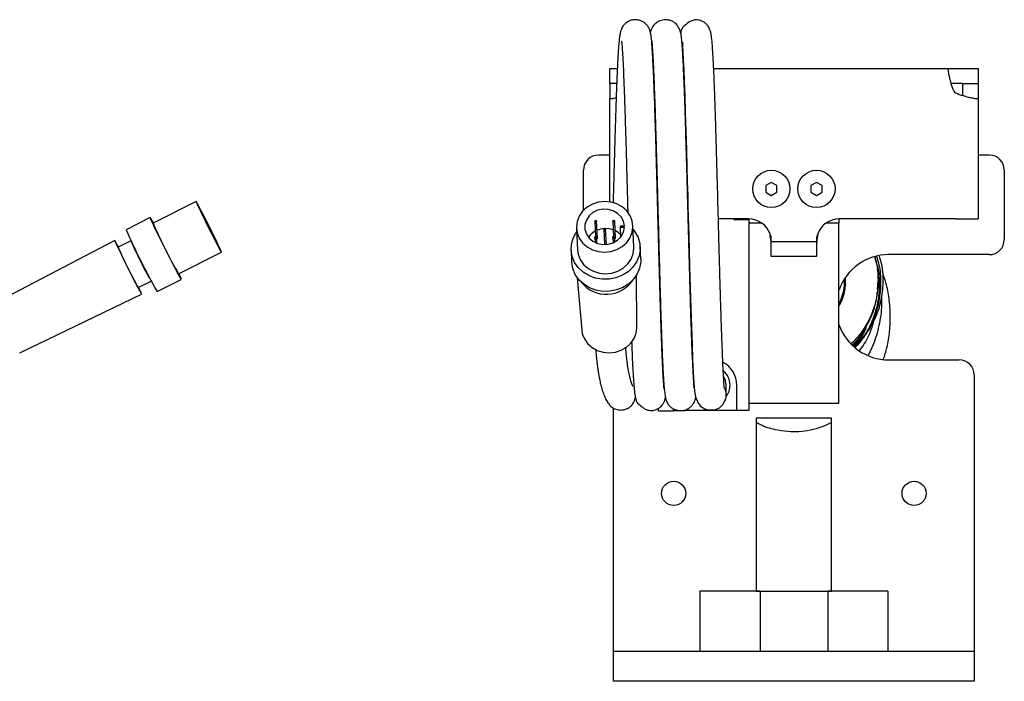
# Model space of a CAD drawing. Header units: inches. Extents: x 13.4 to 59.9, y -1.3 to 40.7.
# Tile 3 of 8: x 26.9 to 35.1, y 17.5 to 23. Entities that reach past the tile are written whole.
import ezdxf

# ---------------------------------------------------------------- set-up
doc = ezdxf.new("R2010")
doc.units = ezdxf.units.IN
doc.header["$MEASUREMENT"] = 0

msp = doc.modelspace()

# ---------------------------------------------------------------- linework, layer by layer
at = {"color": 7, "linetype": 'Continuous', "lineweight": 25}
for p, q in [((31.7958, 22.4441), (31.7958, 22.5691)), ((31.7958, 22.5691), (31.8574, 22.5691)), ((32.6603, 22.5691), (34.6089, 22.5691)), ((34.6089, 22.5691), (34.7583, 22.5691)), ((34.7583, 22.5691), (34.8583, 22.5691)), ((34.8583, 22.5691), (34.8583, 22.4441)), ((31.7958, 22.4441), (31.7958, 22.3197)), ((31.8535, 22.4441), (31.7958, 22.4441)), ((34.7333, 22.4441), (34.6323, 22.4441)), ((34.7333, 22.4441), (34.8583, 22.4441)), ((34.7333, 22.3437), (34.7333, 22.4441)), ((34.8583, 22.4441), (34.8583, 22.3197)), ((31.7958, 21.4603), (31.7958, 22.3197)), ((34.8583, 22.3197), (34.8583, 21.3191)), ((31.7958, 21.8503), (31.702, 21.8503)), ((34.952, 21.8503), (34.8583, 21.8503)), ((31.577, 21.3907), (31.577, 21.7253)), ((35.077, 21.7253), (35.077, 21.1472)), ((33.1395, 21.6232), (33.0927, 21.5961)), ((33.1864, 21.5961), (33.1395, 21.6232)), ((33.5145, 21.6232), (33.4677, 21.5961)), ((33.5614, 21.5961), (33.5145, 21.6232)), ((33.0927, 21.5961), (33.0927, 21.542)), ((33.0927, 21.542), (33.1395, 21.5149)), ((33.1395, 21.5149), (33.1864, 21.542)), ((33.1864, 21.542), (33.1864, 21.5961)), ((33.4677, 21.5961), (33.4677, 21.542)), ((33.4677, 21.542), (33.5145, 21.5149)), ((33.5145, 21.5149), (33.5614, 21.542)), ((33.5614, 21.542), (33.5614, 21.5961)), ((28.3555, 21.4634), (27.998, 21.284)), ((27.9745, 21.3309), (27.7734, 21.23)), ((31.6717, 21.2996), (31.6775, 21.1724)), ((31.6932, 21.1586), (31.6867, 21.3003)), ((31.8217, 21.3009), (31.8275, 21.1737)), ((31.8431, 21.1599), (31.8366, 21.3016)), ((32.952, 21.3191), (32.6992, 21.3191)), ((32.827, 21.3191), (32.827, 21.3132)), ((32.827, 21.3132), (32.952, 21.3132)), ((32.952, 21.3191), (32.952, 21.2878)), ((34.6708, 21.3191), (33.702, 21.3191)), ((33.702, 21.3191), (33.702, 21.2878)), ((34.6708, 21.3191), (34.8583, 21.3191)), ((28.4542, 21.259), (28.4597, 21.2617)), ((28.4597, 21.2617), (28.4603, 21.262)), ((28.467, 21.2472), (28.4597, 21.2617)), ((28.4615, 21.2444), (28.4676, 21.2475)), ((28.4615, 21.2444), (28.467, 21.2472)), ((28.4676, 21.2475), (28.467, 21.2472)), ((31.5185, 21.2425), (31.5267, 21.0632)), ((31.7466, 21.2332), (31.7525, 21.1058)), ((31.7674, 21.1065), (31.7616, 21.2339)), ((31.8855, 21.2617), (31.918, 21.262)), ((31.8855, 21.2472), (31.8855, 21.2617)), ((31.918, 21.2475), (31.8855, 21.2472)), ((31.889, 21.1708), (31.8855, 21.2472)), ((31.9962, 21.0847), (31.988, 21.2641)), ((32.952, 21.2878), (33.0557, 21.2878)), ((32.952, 21.2878), (32.952, 19.7878)), ((33.5984, 21.2878), (33.702, 21.2878)), ((33.702, 19.7878), (33.702, 21.2878)), ((27.6787, 21.1401), (26.6822, 20.6182)), ((27.8129, 21.138), (27.7066, 21.0846)), ((27.8131, 21.1411), (27.8128, 21.1378)), ((31.6716, 21.1656), (31.6735, 21.1235)), ((31.6888, 21.1169), (31.6866, 21.1662)), ((31.8215, 21.1668), (31.8237, 21.1206)), ((31.8384, 21.1278), (31.8365, 21.1675)), ((33.1395, 21.1316), (33.1395, 21.1539)), ((33.1395, 21.0066), (33.1395, 21.1316)), ((33.1395, 21.1316), (33.327, 21.1316)), ((33.327, 21.1316), (33.5145, 21.1316)), ((33.5145, 21.1539), (33.5145, 21.1316)), ((33.5145, 21.1316), (33.5145, 21.0066)), ((31.4742, 21.0608), (31.4789, 20.9599)), ((32.0533, 20.9863), (32.0486, 21.0871)), ((28.2088, 20.8639), (28.5663, 21.0433)), ((33.327, 21.0066), (33.1395, 21.0066)), ((33.5145, 21.0066), (33.327, 21.0066)), ((34.952, 21.0222), (34.1152, 21.0222)), ((27.8747, 20.7494), (27.981, 20.8028)), ((27.9809, 20.8028), (27.9837, 20.8011)), ((28.0313, 20.7161), (28.2324, 20.817)), ((31.5255, 20.8302), (31.5625, 20.3949)), ((32.0217, 20.416), (32.0187, 20.8528)), ((34.0223, 20.7319), (34.027, 20.8034)), ((26.8885, 20.207), (27.9026, 20.6939)), ((34.013, 20.5588), (34.0148, 20.572)), ((33.8645, 20.3317), (33.8215, 20.2653)), ((33.892, 20.3676), (33.8259, 20.264)), ((33.8821, 20.3512), (33.8816, 20.3504)), ((33.8372, 20.2538), (33.8714, 20.2922)), ((33.8503, 20.2686), (33.8568, 20.2744)), ((34.1152, 20.1472), (34.702, 20.1472)), ((34.827, 20.0222), (34.827, 17.9753)), ((32.7645, 19.856), (32.7645, 19.9378)), ((32.852, 19.7253), (32.852, 19.9378)), ((32.0062, 19.8208), (32.009, 19.8343)), ((31.827, 17.9753), (31.827, 19.7461)), ((32.202, 19.7247), (32.202, 19.7453)), ((32.327, 19.7247), (32.327, 19.7401)), ((32.952, 19.7878), (32.952, 19.7253)), ((32.952, 19.7878), (33.702, 19.7878)), ((32.202, 19.7247), (32.327, 19.7247)), ((32.327, 19.7253), (32.427, 19.7253)), ((32.427, 19.7253), (32.427, 19.7328)), ((32.852, 19.7253), (32.427, 19.7253)), ((32.952, 19.7253), (32.852, 19.7253)), ((33.6395, 19.6628), (33.0145, 19.6628)), ((33.0145, 19.6628), (33.0145, 18.2253)), ((33.6395, 18.2253), (33.6395, 19.6628)), ((33.0458, 18.2253), (32.5458, 18.2253)), ((32.5458, 18.2253), (32.5458, 17.9753)), ((33.0145, 18.2253), (33.6395, 18.2253)), ((33.0458, 18.2253), (33.0458, 17.9753)), ((34.1083, 18.2253), (33.6083, 18.2253)), ((33.6083, 18.2253), (33.6083, 17.9753)), ((34.1083, 18.2253), (34.1083, 17.9753)), ((31.827, 17.7253), (31.827, 17.9753)), ((32.5458, 17.9753), (32.5458, 17.7253)), ((33.0458, 17.9753), (33.0458, 17.7253)), ((33.6083, 17.9753), (33.6083, 17.7253)), ((34.1083, 17.9753), (34.1083, 17.7253)), ((34.827, 17.9753), (34.827, 17.7253)), ((31.827, 17.4753), (31.827, 17.7253)), ((31.827, 17.7253), (33.327, 17.7253)), ((33.327, 17.7253), (34.827, 17.7253)), ((34.827, 17.7253), (34.827, 17.4753)), ((33.327, 17.4753), (31.827, 17.4753)), ((34.827, 17.4753), (33.327, 17.4753))]:
    msp.add_line(p, q, dxfattribs=at)
at = {"color": 7, "linetype": 'Continuous', "lineweight": 25, "flags": 128}
for points in [[(32.4007, 22.7882), (32.3999, 22.786), (32.4003, 22.7732), (32.4014, 22.7526), (32.4038, 22.7071), (32.4071, 22.6433), (32.4109, 22.561), (32.415, 22.4599), (32.4194, 22.3404), (32.4241, 22.2032), (32.4289, 22.0497), (32.4334, 21.8962), (32.4374, 21.7542), (32.4409, 21.627), (32.4438, 21.5167), (32.4463, 21.4247), (32.4488, 21.3315), (32.4505, 21.266), (32.4528, 21.1794), (32.456, 21.0625), (32.46, 20.9171), (32.4648, 20.7477), (32.4698, 20.5784), (32.4749, 20.4211), (32.48, 20.2781), (32.4852, 20.1518), (32.4904, 20.0439), (32.4957, 19.9564), (32.5012, 19.8912), (32.5093, 19.8407), (32.5273, 19.7936), (32.5397, 19.7757), (32.5481, 19.7666), (32.5585, 19.7577), (32.5865, 19.7417), (32.6041, 19.7355), (32.6237, 19.7314), (32.6666, 19.7325), (32.7078, 19.7489), (32.7398, 19.7796), (32.7565, 19.8143), (32.7565, 19.8143)], [(28.3555, 21.4634), (28.3571, 21.4576), (28.364, 21.4416), (28.3758, 21.4162), (28.3918, 21.3826), (28.4112, 21.3425), (28.4332, 21.2979), (28.4565, 21.2511), (28.4801, 21.2045), (28.5027, 21.1602), (28.5232, 21.1207), (28.5406, 21.0877), (28.5539, 21.0631), (28.5626, 21.0481), (28.5663, 21.0433), (28.5646, 21.049), (28.5577, 21.065), (28.546, 21.0904), (28.53, 21.124), (28.5105, 21.1641), (28.4885, 21.2087), (28.4652, 21.2555), (28.4416, 21.3022), (28.419, 21.3464), (28.3985, 21.386), (28.3812, 21.4189), (28.3678, 21.4435), (28.3591, 21.4586), (28.3555, 21.4634)], [(31.7532, 21.4634), (31.7009, 21.4576), (31.6513, 21.4416), (31.6067, 21.4162), (31.5695, 21.3826), (31.5415, 21.3425), (31.5241, 21.2979), (31.5183, 21.2511), (31.5241, 21.2045), (31.5415, 21.1602), (31.5695, 21.1207), (31.6067, 21.0877), (31.6513, 21.0631), (31.7009, 21.0481), (31.7532, 21.0433), (31.8055, 21.049), (31.8551, 21.065), (31.8997, 21.0904), (31.9369, 21.124), (31.9649, 21.1641), (31.9823, 21.2087), (31.9882, 21.2555), (31.9823, 21.3022), (31.9649, 21.3464), (31.9369, 21.386), (31.8997, 21.4189), (31.8551, 21.4435), (31.8055, 21.4586), (31.7532, 21.4634)], [(28.4603, 21.262), (28.4406, 21.3008), (28.4224, 21.3362), (28.407, 21.3656), (28.3954, 21.387), (28.3886, 21.3987), (28.3869, 21.4), (28.3905, 21.3908), (28.3992, 21.3717), (28.4124, 21.344), (28.429, 21.3099), (28.4479, 21.2717), (28.4677, 21.2321), (28.4871, 21.1941), (28.5045, 21.1604), (28.5188, 21.1333), (28.529, 21.1148), (28.5343, 21.1063), (28.5342, 21.1084), (28.529, 21.1209), (28.5188, 21.1429), (28.5044, 21.1728), (28.4869, 21.2085), (28.4676, 21.2475)], [(31.918, 21.262), (31.9099, 21.3008), (31.8906, 21.3362), (31.8614, 21.3656), (31.8245, 21.387), (31.7824, 21.3987), (31.7382, 21.4), (31.6951, 21.3908), (31.6562, 21.3717), (31.6242, 21.344), (31.6015, 21.3099), (31.5897, 21.2717), (31.5897, 21.2321), (31.6014, 21.1941), (31.6241, 21.1604), (31.656, 21.1333), (31.6949, 21.1148), (31.738, 21.1063), (31.7821, 21.1084), (31.8242, 21.1209), (31.8612, 21.1429), (31.8905, 21.1728), (31.9099, 21.2085), (31.918, 21.2475)], [(28.2119, 20.8654), (28.2187, 20.8506), (28.228, 20.8296), (28.2322, 20.8186), (28.2312, 20.818), (28.2249, 20.828), (28.2136, 20.848), (28.1978, 20.8773), (28.1782, 20.9146), (28.1555, 20.9584), (28.1306, 21.007), (28.1047, 21.0583), (28.0787, 21.1102), (28.0537, 21.1607), (28.0307, 21.2076), (28.0108, 21.2491), (27.9946, 21.2834), (27.9828, 21.3091), (27.9761, 21.3251), (27.9745, 21.3309), (27.9745, 21.3309)], [(31.6792, 21.2933), (31.6763, 21.2938), (31.6739, 21.2952), (31.6723, 21.2973), (31.6717, 21.2999), (31.6723, 21.3025), (31.6739, 21.3047), (31.6763, 21.3061), (31.6792, 21.3067), (31.682, 21.3062), (31.6845, 21.3048), (31.6861, 21.3026), (31.6867, 21.3), (31.6861, 21.2975), (31.6845, 21.2953), (31.682, 21.2938), (31.6792, 21.2933)], [(31.679, 21.3031), (31.6784, 21.3032), (31.6779, 21.3035), (31.6776, 21.3039), (31.6775, 21.3044), (31.6776, 21.305), (31.6779, 21.3054), (31.6784, 21.3057), (31.679, 21.3058), (31.6795, 21.3057), (31.68, 21.3054), (31.6804, 21.305), (31.6805, 21.3045), (31.6804, 21.304), (31.68, 21.3035), (31.6795, 21.3032), (31.679, 21.3031)], [(31.8291, 21.2946), (31.8263, 21.295), (31.8238, 21.2965), (31.8222, 21.2986), (31.8217, 21.3012), (31.8222, 21.3038), (31.8238, 21.306), (31.8263, 21.3074), (31.8291, 21.308), (31.832, 21.3075), (31.8345, 21.3061), (31.8361, 21.3039), (31.8366, 21.3013), (31.8361, 21.2988), (31.8345, 21.2966), (31.832, 21.2951), (31.8291, 21.2946)], [(31.8289, 21.3044), (31.8284, 21.3045), (31.8279, 21.3048), (31.8276, 21.3052), (31.8275, 21.3057), (31.8276, 21.3062), (31.8279, 21.3067), (31.8284, 21.307), (31.8289, 21.3071), (31.8295, 21.307), (31.83, 21.3067), (31.8303, 21.3063), (31.8304, 21.3058), (31.8303, 21.3052), (31.83, 21.3048), (31.8295, 21.3045), (31.8289, 21.3044)], [(31.9894, 21.2326), (32.0054, 21.2121), (32.031, 21.1657), (32.0456, 21.1155), (32.0485, 21.0636), (32.0397, 21.0121), (32.0195, 20.9632), (31.9887, 20.9188), (31.9487, 20.8807), (31.9009, 20.8506), (31.8475, 20.8296), (31.7905, 20.8186), (31.7324, 20.818), (31.6754, 20.828), (31.6219, 20.848), (31.5742, 20.8773), (31.5341, 20.9146), (31.5034, 20.9584), (31.4832, 21.007), (31.4744, 21.0583), (31.4773, 21.1102), (31.4919, 21.1607), (31.5175, 21.2076), (31.5199, 21.211)], [(31.7541, 21.2269), (31.7512, 21.2274), (31.7488, 21.2288), (31.7472, 21.231), (31.7466, 21.2335), (31.7472, 21.2361), (31.7488, 21.2383), (31.7512, 21.2397), (31.7541, 21.2403), (31.757, 21.2398), (31.7594, 21.2384), (31.761, 21.2362), (31.7616, 21.2337), (31.761, 21.2311), (31.7594, 21.2289), (31.757, 21.2274), (31.7541, 21.2269)], [(31.7539, 21.2367), (31.7533, 21.2368), (31.7529, 21.2371), (31.7525, 21.2375), (31.7524, 21.2381), (31.7525, 21.2386), (31.7529, 21.239), (31.7533, 21.2393), (31.7539, 21.2394), (31.7545, 21.2393), (31.755, 21.239), (31.7553, 21.2386), (31.7554, 21.2381), (31.7553, 21.2376), (31.755, 21.2371), (31.7545, 21.2368), (31.7539, 21.2367)], [(31.825, 21.2283), (31.7898, 21.2373), (31.758, 21.2393)], [(31.8883, 21.1865), (31.8688, 21.2042), (31.8403, 21.2218)], [(27.6787, 21.1401), (27.6803, 21.1344), (27.6871, 21.1186), (27.6988, 21.0933), (27.7147, 21.0597), (27.7342, 21.0195), (27.7563, 20.9745), (27.78, 20.9268), (27.8042, 20.8787), (27.8278, 20.8323), (27.8497, 20.7899), (27.8688, 20.7535), (27.8842, 20.7247), (27.8953, 20.7048), (27.9015, 20.695), (27.9025, 20.6955), (27.8982, 20.7063), (27.889, 20.727), (27.8778, 20.751)], [(31.6791, 21.1592), (31.6762, 21.1597), (31.6738, 21.1611), (31.6721, 21.1633), (31.6716, 21.1658), (31.6721, 21.1684), (31.6738, 21.1706), (31.6762, 21.1721), (31.6791, 21.1726), (31.6819, 21.1721), (31.6844, 21.1707), (31.686, 21.1685), (31.6866, 21.166), (31.686, 21.1634), (31.6844, 21.1612), (31.6819, 21.1597), (31.6791, 21.1592)], [(31.6789, 21.1691), (31.6783, 21.1692), (31.6778, 21.1694), (31.6775, 21.1699), (31.6774, 21.1704), (31.6775, 21.1709), (31.6778, 21.1713), (31.6783, 21.1716), (31.6789, 21.1717), (31.6794, 21.1716), (31.6799, 21.1713), (31.6802, 21.1709), (31.6804, 21.1704), (31.6802, 21.1699), (31.6799, 21.1695), (31.6794, 21.1692), (31.6789, 21.1691)], [(31.829, 21.1605), (31.8262, 21.161), (31.8237, 21.1624), (31.8221, 21.1646), (31.8215, 21.1671), (31.8221, 21.1697), (31.8237, 21.1719), (31.8262, 21.1734), (31.829, 21.1739), (31.8319, 21.1734), (31.8343, 21.172), (31.836, 21.1698), (31.8365, 21.1673), (31.836, 21.1647), (31.8343, 21.1625), (31.8319, 21.161), (31.829, 21.1605)], [(31.8288, 21.1703), (31.8283, 21.1704), (31.8278, 21.1707), (31.8275, 21.1712), (31.8273, 21.1717), (31.8275, 21.1722), (31.8278, 21.1726), (31.8283, 21.1729), (31.8288, 21.173), (31.8294, 21.1729), (31.8299, 21.1726), (31.8302, 21.1722), (31.8303, 21.1717), (31.8302, 21.1712), (31.8299, 21.1707), (31.8294, 21.1704), (31.8288, 21.1703)], [(31.5267, 21.0632), (31.5324, 21.0251), (31.5498, 20.9809), (31.5777, 20.9413), (31.6149, 20.9084), (31.6595, 20.8838), (31.7092, 20.8687), (31.7614, 20.8639), (31.8137, 20.8697), (31.8634, 20.8857), (31.9079, 20.9111), (31.9451, 20.9447), (31.9731, 20.9848), (31.9905, 21.0293), (31.9964, 21.0761), (31.9962, 21.0847)], [(32.0533, 20.9863), (32.0531, 20.9627), (32.0443, 20.9112), (32.0241, 20.8623), (31.9934, 20.8179), (31.9533, 20.7798), (31.9056, 20.7497), (31.8521, 20.7287), (31.7951, 20.7177), (31.737, 20.7172), (31.68, 20.7271), (31.6266, 20.7471), (31.5788, 20.7764), (31.5388, 20.8137), (31.508, 20.8575), (31.4878, 20.9061), (31.479, 20.9574), (31.4789, 20.9599)], [(31.5625, 20.3949), (31.5676, 20.3648), (31.5846, 20.3215), (31.612, 20.2828), (31.6484, 20.2505), (31.692, 20.2265), (31.7406, 20.2117), (31.7918, 20.207), (31.8429, 20.2126), (31.8916, 20.2283), (31.9352, 20.2532), (31.9716, 20.2861), (31.999, 20.3253), (32.016, 20.3689), (32.0217, 20.4147), (32.0217, 20.416)], [(32.7645, 19.9379), (32.7584, 19.9764), (32.744, 20.0065)]]:
    msp.add_lwpolyline(points, dxfattribs=at)
at = {"color": 7, "linetype": 'Continuous', "lineweight": 25}
for centre, radius in [((33.1395, 21.5691), 0.155), ((33.5145, 21.5691), 0.155), ((32.327, 19.0378), 0.1005), ((34.327, 19.0378), 0.1005)]:
    msp.add_circle(centre, radius, dxfattribs=at)
for centre, radius, start, end in [((34.7958, 22.5066), 0.1875, 221.81031, 228.18969), ((31.702, 21.7253), 0.125, 90, 180), ((34.952, 21.7253), 0.125, 0, 90), ((27.609, 21.0864), 0.4397, 26.92991, 33.78925), ((32.952, 21.1316), 0.1875, 19.47122, 90), ((33.702, 21.1316), 0.1875, 90, 160.52878), ((32.844, 23.4526), 5.5363, 203.6693, 209.62274), ((31.8293, 22.9435), 4.1752, 203.41946, 209.87258), ((31.7515, 21.0768), 0.1598, 118.4029, 145.96856), ((31.762, 21.0574), 0.1819, 93.87042, 113.2479), ((27.236, 20.8511), 0.5287, 26.39559, 33.14341), ((31.1174, 22.5863), 3.608, 203.66892, 209.62311), ((31.6863, 21.1586), 0.00691, 278.01888, 0.3992), ((31.8362, 21.1599), 0.00691, 278.01888, 0.3992), ((34.952, 21.1472), 0.125, 270, 0), ((30.8503, 22.4522), 3.4283, 203.51083, 209.78121), ((34.1152, 20.5847), 0.4375, 90, 160.67111), ((31.7668, 20.956), 0.2636, 218.81428, 326.44), ((33.327, 20.8034), 0.43, 330.70278, 4.12816), ((33.327, 20.8034), 0.4219, 332.73396, 2.69547), ((34.1152, 20.5847), 0.4375, 199.21579, 270), ((34.702, 20.0222), 0.125, 0, 90), ((32.6395, 19.9378), 0.2125, 0, 62.51903), ((32.6395, 19.9378), 0.1565, 0, 49.60732), ((32.6395, 19.9378), 0.1565, 322.45978, 0)]:
    msp.add_arc(centre, radius, start, end, dxfattribs=at)
for points, knots in [([(32.2445, 19.9133), (32.2451, 19.914), (32.2466, 19.9156), (32.2449, 19.9383), (32.242, 19.983), (32.2382, 20.048), (32.2344, 20.1256), (32.231, 20.2049), (32.2271, 20.3043), (32.2229, 20.4232), (32.2184, 20.5608), (32.2144, 20.6962), (32.2103, 20.8377), (32.2063, 20.9808), (32.2025, 21.1211), (32.1986, 21.2643), (32.1947, 21.414), (32.1908, 21.5589), (32.1873, 21.6892), (32.1838, 21.8153), (32.1797, 21.9582), (32.1751, 22.1143), (32.1698, 22.2782), (32.1641, 22.4389), (32.1583, 22.579), (32.1527, 22.6888), (32.1474, 22.7677), (32.1422, 22.8224), (32.1366, 22.86), (32.1309, 22.8839), (32.1238, 22.9018), (32.1174, 22.9139), (32.1095, 22.9252), (32.098, 22.9391), (32.08, 22.9545), (32.0531, 22.9682), (32.0242, 22.9757), (31.9902, 22.9755), (31.9572, 22.966), (31.9292, 22.9487), (31.9035, 22.9222), (31.8894, 22.8934), (31.8839, 22.8731), (31.8785, 22.845), (31.8738, 22.8074), (31.8689, 22.7527), (31.8637, 22.6732), (31.858, 22.5592), (31.8526, 22.4265), (31.8475, 22.2834), (31.843, 22.1446), (31.8388, 22.0074), (31.8349, 21.8699), (31.8312, 21.7383), (31.828, 21.6195), (31.8255, 21.529), (31.8241, 21.4771), (31.8235, 21.4544), (31.8235, 21.453)], [0, 0, 0, 0, 0.0111, 0.029552, 0.051616, 0.077303, 0.096446, 0.115979, 0.134641, 0.160982, 0.185346, 0.207726, 0.228114, 0.252185, 0.272694, 0.290162, 0.314669, 0.33754, 0.353275, 0.372132, 0.394162, 0.419368, 0.447757, 0.479334, 0.512264, 0.541905, 0.568052, 0.590719, 0.609917, 0.625444, 0.633958, 0.639757, 0.641742, 0.643654, 0.649274, 0.653146, 0.657769, 0.663025, 0.668521, 0.674038, 0.679389, 0.690864, 0.704889, 0.720774, 0.738002, 0.75658, 0.783452, 0.812746, 0.844478, 0.869904, 0.895091, 0.917622, 0.937474, 0.95978, 0.977338, 0.990149, 0.999419, 1, 1, 1, 1]), ([(32.4951, 19.9158), (32.4958, 19.9162), (32.4976, 19.9172), (32.4962, 19.9364), (32.4938, 19.9728), (32.4903, 20.0301), (32.4864, 20.1061), (32.4824, 20.1948), (32.4786, 20.2916), (32.4746, 20.4044), (32.4703, 20.5329), (32.466, 20.6757), (32.4613, 20.8366), (32.4565, 21.0095), (32.4522, 21.1699), (32.4489, 21.291), (32.4464, 21.3862), (32.4437, 21.4886), (32.4404, 21.6097), (32.4366, 21.7518), (32.4321, 21.9119), (32.427, 22.0841), (32.4217, 22.2527), (32.4164, 22.4031), (32.4115, 22.5269), (32.407, 22.6252), (32.4029, 22.7011), (32.3991, 22.7584), (32.3956, 22.8001), (32.3921, 22.8338), (32.3857, 22.8724), (32.3726, 22.9068), (32.3584, 22.9286), (32.3406, 22.9465), (32.3204, 22.9607), (32.2928, 22.9721), (32.2551, 22.9775), (32.2155, 22.9699), (32.1834, 22.9511), (32.1587, 22.9275), (32.143, 22.9003), (32.137, 22.8826), (32.1345, 22.8746), (32.1336, 22.8698), (32.1336, 22.8698)], [0, 0, 0, 0, 0.014639, 0.038765, 0.065984, 0.096305, 0.128755, 0.160182, 0.190331, 0.219197, 0.255668, 0.289834, 0.321684, 0.364988, 0.401808, 0.422554, 0.440491, 0.460994, 0.486284, 0.516363, 0.551235, 0.590906, 0.634301, 0.67542, 0.713337, 0.748051, 0.779559, 0.807859, 0.832944, 0.857197, 0.877945, 0.901493, 0.914387, 0.920596, 0.926886, 0.933674, 0.940495, 0.95174, 0.95999, 0.966887, 0.978253, 0.988239, 0.999982, 1, 1, 1, 1]), ([(32.7455, 19.9159), (32.7456, 19.9157), (32.7497, 19.9107), (32.7458, 19.9311), (32.7454, 19.9635), (32.7418, 20.0183), (32.7384, 20.0843), (32.7344, 20.172), (32.73, 20.28), (32.7257, 20.4012), (32.7216, 20.5264), (32.7177, 20.6497), (32.7139, 20.7791), (32.7102, 20.911), (32.7067, 21.0405), (32.7031, 21.1727), (32.6992, 21.3178), (32.6953, 21.4657), (32.6915, 21.6055), (32.6879, 21.7407), (32.684, 21.8778), (32.6801, 22.0134), (32.6761, 22.1435), (32.6718, 22.2767), (32.6671, 22.409), (32.6621, 22.5355), (32.657, 22.6444), (32.6519, 22.7308), (32.6466, 22.7988), (32.6404, 22.8492), (32.6321, 22.8862), (32.619, 22.9155), (32.6027, 22.936), (32.5905, 22.9468), (32.5794, 22.9552), (32.556, 22.9681), (32.5354, 22.9732), (32.5097, 22.9752), (32.4833, 22.9703), (32.4621, 22.9604), (32.4448, 22.9487), (32.4338, 22.9401), (32.4281, 22.9353), (32.424, 22.9318), (32.4213, 22.9294), (32.4188, 22.9273), (32.4157, 22.9246), (32.4125, 22.922), (32.4089, 22.9192), (32.4068, 22.9177), (32.4034, 22.9136), (32.4018, 22.9113), (32.4011, 22.9102), (32.4005, 22.9093), (32.4, 22.9084), (32.3992, 22.9072), (32.3983, 22.9056), (32.3974, 22.9037), (32.3948, 22.8986), (32.3914, 22.8898), (32.3881, 22.8793), (32.3864, 22.8703), (32.3856, 22.8663)], [0, 0, 0, 0, 0.000864, 0.028607, 0.062475, 0.08851, 0.117307, 0.148861, 0.183095, 0.216742, 0.247937, 0.276673, 0.302944, 0.334121, 0.360898, 0.383267, 0.414682, 0.448297, 0.472047, 0.499371, 0.531303, 0.55829, 0.587883, 0.620091, 0.654924, 0.692389, 0.731904, 0.768077, 0.799646, 0.834621, 0.861535, 0.880589, 0.89051, 0.894241, 0.897204, 0.902239, 0.911229, 0.920082, 0.931229, 0.944236, 0.951562, 0.954042, 0.955857, 0.956593, 0.957282, 0.957991, 0.95878, 0.96076, 0.963425, 0.968746, 0.970276, 0.970799, 0.971017, 0.971221, 0.971421, 0.971632, 0.972126, 0.972767, 0.97358, 0.978743, 0.990611, 1, 1, 1, 1]), ([(31.8957, 22.7938), (31.8953, 22.794), (31.8941, 22.7945), (31.8955, 22.7813), (31.8977, 22.7545), (31.9009, 22.7105), (31.9042, 22.6534), (31.9081, 22.5768), (31.9124, 22.4765), (31.9172, 22.3486), (31.9221, 22.2034), (31.9271, 22.0434), (31.9319, 21.8801), (31.9358, 21.7374), (31.9389, 21.6258), (31.9411, 21.5446), (31.9428, 21.4801), (31.9443, 21.4239), (31.9452, 21.389), (31.9457, 21.3701)], [0, 0, 0, 0, 0.020585, 0.068768, 0.123309, 0.18411, 0.247455, 0.31151, 0.397989, 0.485705, 0.574634, 0.664762, 0.754447, 0.831538, 0.879458, 0.918874, 0.949782, 0.972903, 1, 1, 1, 1]), ([(32.1455, 22.8001), (32.1454, 22.8002), (32.1447, 22.8005), (32.1455, 22.7924), (32.1472, 22.7728), (32.1499, 22.7389), (32.1532, 22.6888), (32.1569, 22.6215), (32.1611, 22.531), (32.1658, 22.4159), (32.1708, 22.2749), (32.1757, 22.1219), (32.1806, 21.9602), (32.1853, 21.7931), (32.1898, 21.6292), (32.1938, 21.4801), (32.1971, 21.3563), (32.1995, 21.2659), (32.2013, 21.2), (32.2028, 21.1428), (32.2047, 21.074), (32.207, 20.9875), (32.2099, 20.8843), (32.2132, 20.766), (32.2171, 20.6348), (32.2214, 20.4953), (32.226, 20.3587), (32.2306, 20.2347), (32.2351, 20.1297), (32.2398, 20.0346), (32.2449, 19.9529), (32.2506, 19.888), (32.2568, 19.8443), (32.2623, 19.8194), (32.2697, 19.7977), (32.285, 19.7736), (32.303, 19.7542), (32.3303, 19.7362), (32.3632, 19.7257), (32.3976, 19.7245), (32.4342, 19.7332), (32.4644, 19.751), (32.4834, 19.7719), (32.4912, 19.7828), (32.4991, 19.7959), (32.506, 19.8123), (32.5094, 19.8268), (32.5114, 19.8353)], [0, 0, 0, 0, 0.005835, 0.024713, 0.046262, 0.070495, 0.09741, 0.126855, 0.156649, 0.195743, 0.234124, 0.271784, 0.308717, 0.344916, 0.380219, 0.411139, 0.436234, 0.4555, 0.466122, 0.476439, 0.490533, 0.50843, 0.530131, 0.55564, 0.58496, 0.618094, 0.654427, 0.689569, 0.722677, 0.753763, 0.792079, 0.826846, 0.858083, 0.879162, 0.896889, 0.904654, 0.912168, 0.919925, 0.927713, 0.935192, 0.941817, 0.951857, 0.958161, 0.96095, 0.964621, 0.979252, 1, 1, 1, 1]), ([(34.6084, 22.5656), (34.6084, 22.5654), (34.6081, 22.5639), (34.6094, 22.5532), (34.6125, 22.5338), (34.6193, 22.4997), (34.6313, 22.4474), (34.648, 22.4029), (34.656, 22.3816)], [0, 0, 0, 0, 0.02593, 0.175076, 0.322821, 0.468042, 0.745083, 1, 1, 1, 1]), ([(34.6708, 22.3668), (34.6921, 22.3588), (34.7366, 22.3421), (34.789, 22.33), (34.823, 22.3233), (34.8428, 22.3201), (34.8558, 22.3187), (34.8575, 22.3194), (34.8583, 22.3197)], [0, 0, 0, 0, 0.226911, 0.473513, 0.602762, 0.734291, 0.86705, 1, 1, 1, 1]), ([(31.7993, 22.3192), (31.7995, 22.3192), (31.8009, 22.3189), (31.8118, 22.3202), (31.8283, 22.3227), (31.8433, 22.3258), (31.8491, 22.327)], [0, 0, 0, 0, 0.06302, 0.419933, 0.773502, 1, 1, 1, 1]), ([(33.1395, 21.0735), (33.1391, 21.092), (33.1382, 21.1286), (33.1319, 21.1724), (33.1288, 21.1941)], [0, 0, 0, 0, 0.505516, 1, 1, 1, 1]), ([(33.1395, 21.1539), (33.1394, 21.1569), (33.1391, 21.1628), (33.1364, 21.1765), (33.1319, 21.187), (33.1288, 21.1941)], [0, 0, 0, 0, 0.246116, 0.494084, 1, 1, 1, 1]), ([(33.5253, 21.1941), (33.5222, 21.1724), (33.5158, 21.1286), (33.515, 21.092), (33.5145, 21.0735)], [0, 0, 0, 0, 0.494496, 1, 1, 1, 1]), ([(33.5253, 21.1941), (33.5222, 21.187), (33.5177, 21.1765), (33.515, 21.1628), (33.5147, 21.1569), (33.5145, 21.1539)], [0, 0, 0, 0, 0.505947, 0.751144, 1, 1, 1, 1]), ([(33.9969, 21.003), (34.0012, 20.9902), (34.0186, 20.9382), (34.0288, 20.8409), (34.0256, 20.7139), (33.9984, 20.5872), (33.948, 20.4656), (33.8838, 20.362), (33.8281, 20.3066), (33.8045, 20.2832)], [0, 0, 0, 0, 0.051584, 0.210256, 0.373103, 0.540661, 0.705256, 0.875117, 1, 1, 1, 1]), ([(33.9992, 21.0034), (34.0082, 20.9758), (34.0324, 20.9011), (34.0415, 20.772), (34.0286, 20.6245), (33.9872, 20.4857), (33.9336, 20.3738), (33.8869, 20.3156), (33.8692, 20.2936)], [0, 0, 0, 0, 0.115208, 0.312669, 0.51013, 0.703055, 0.887557, 1, 1, 1, 1]), ([(34.0145, 21.0059), (34.0217, 20.9834), (34.0442, 20.9129), (34.0526, 20.7875), (34.0388, 20.6383), (34.0038, 20.5095), (33.9646, 20.4377), (33.9491, 20.4092)], [0, 0, 0, 0, 0.114462, 0.358893, 0.603325, 0.842142, 1, 1, 1, 1]), ([(34.0355, 21.0093), (34.0416, 20.9906), (34.0632, 20.9243), (34.071, 20.803), (34.057, 20.6543), (34.0209, 20.5256), (33.9806, 20.4539), (33.9644, 20.4251)], [0, 0, 0, 0, 0.096967, 0.345238, 0.59351, 0.836585, 1, 1, 1, 1]), ([(34.0718, 20.1526), (34.0821, 20.1848), (34.1061, 20.2597), (34.1254, 20.3834), (34.132, 20.5203), (34.121, 20.6563), (34.0983, 20.7769), (34.0735, 20.8489), (34.063, 20.8793)], [0, 0, 0, 0, 0.136652, 0.318108, 0.504629, 0.690789, 0.869422, 1, 1, 1, 1]), ([(33.9267, 20.4184), (33.9481, 20.4594), (33.98, 20.5207), (34.0074, 20.6178), (34.0189, 20.6712), (34.0205, 20.7028), (34.0209, 20.7117)], [0, 0, 0, 0, 0.435673, 0.653001, 0.901325, 1, 1, 1, 1]), ([(34.0543, 20.6683), (34.0549, 20.6614), (34.0609, 20.5966), (34.0443, 20.475), (34.0093, 20.3192), (33.9652, 20.2279), (33.9456, 20.1875)], [0, 0, 0, 0, 0.042093, 0.391663, 0.730405, 1, 1, 1, 1]), ([(33.9896, 20.4735), (33.9848, 20.4541), (33.9683, 20.3874), (33.928, 20.3021), (33.8851, 20.2432), (33.8709, 20.2237)], [0, 0, 0, 0, 0.214639, 0.740096, 1, 1, 1, 1]), ([(33.9571, 20.4088), (33.972, 20.4332), (33.993, 20.4676), (34.0074, 20.5058), (34.0117, 20.517)], [0, 0, 0, 0, 0.706295, 1, 1, 1, 1]), ([(33.9248, 20.4201), (33.9191, 20.4089), (33.8947, 20.3609), (33.856, 20.3118), (33.8194, 20.2796), (33.8139, 20.2748)], [0, 0, 0, 0, 0.204104, 0.88002, 1, 1, 1, 1]), ([(33.9244, 20.4124), (33.9224, 20.4066), (33.903, 20.3498), (33.8657, 20.3016), (33.8323, 20.2583)], [0, 0, 0, 0, 0.102493, 1, 1, 1, 1]), ([(33.8389, 20.2524), (33.8426, 20.2561), (33.8664, 20.28), (33.9062, 20.332), (33.9368, 20.3833), (33.9529, 20.4104)], [0, 0, 0, 0, 0.081579, 0.515422, 1, 1, 1, 1]), ([(33.8596, 20.2757), (33.8608, 20.277), (33.8685, 20.2854), (33.8854, 20.3059), (33.9233, 20.3529), (33.9511, 20.3983), (33.967, 20.4241)], [0, 0, 0, 0, 0.025861, 0.169943, 0.526586, 1, 1, 1, 1]), ([(33.8495, 20.3104), (33.8446, 20.302), (33.836, 20.2873), (33.8232, 20.2761), (33.8177, 20.2713)], [0, 0, 0, 0, 0.573873, 1, 1, 1, 1]), ([(31.6781, 20.2376), (31.679, 20.2266), (31.6811, 20.2015), (31.6844, 20.1689), (31.6873, 20.1422), (31.6893, 20.1253), (31.6906, 20.1141), (31.692, 20.103), (31.6938, 20.0896), (31.6965, 20.0701), (31.7004, 20.044), (31.706, 20.0114), (31.7131, 19.9748), (31.722, 19.9356), (31.7333, 19.8948), (31.7473, 19.8542), (31.764, 19.8159), (31.777, 19.7958), (31.7836, 19.7855)], [0, 0, 0, 0, 0.044691, 0.102606, 0.14617, 0.169944, 0.185067, 0.20205, 0.22433, 0.252014, 0.30089, 0.361417, 0.434191, 0.519935, 0.61951, 0.733917, 0.864304, 1, 1, 1, 1]), ([(31.9899, 19.9264), (31.9883, 19.9289), (31.985, 19.934), (31.9793, 19.9472), (31.9735, 19.9637), (31.9677, 19.9838), (31.9619, 20.0067), (31.9565, 20.0319), (31.9522, 20.0545), (31.9484, 20.0771), (31.9443, 20.1034), (31.9393, 20.1389), (31.9338, 20.1866), (31.9298, 20.2249), (31.9278, 20.2505), (31.9276, 20.2531)], [0, 0, 0, 0, 0.103882, 0.212805, 0.309514, 0.394737, 0.491595, 0.570447, 0.632328, 0.676937, 0.734274, 0.806077, 0.891426, 0.989273, 1, 1, 1, 1]), ([(31.9774, 20.2981), (31.9782, 20.2761), (31.9805, 20.213), (31.9845, 20.1235), (31.9889, 20.0399), (31.9929, 19.9775), (31.9965, 19.9309), (32.0004, 19.891), (32.0047, 19.8577), (32.0088, 19.8335), (32.0129, 19.8171), (32.0165, 19.8067), (32.0191, 19.8007), (32.0205, 19.7979), (32.0214, 19.796), (32.0223, 19.7944), (32.023, 19.7932), (32.0236, 19.7923), (32.0241, 19.7915), (32.0249, 19.7903), (32.0264, 19.7882), (32.0283, 19.7859), (32.0315, 19.7828), (32.0334, 19.7819), (32.0382, 19.7781), (32.0413, 19.7755), (32.0437, 19.7734), (32.0464, 19.7711), (32.0493, 19.7686), (32.0523, 19.766), (32.057, 19.762), (32.0634, 19.7568), (32.0758, 19.7475), (32.0909, 19.738), (32.1159, 19.7278), (32.1454, 19.7247), (32.1726, 19.7307), (32.19, 19.7382), (32.2015, 19.7447), (32.2126, 19.7524), (32.2241, 19.7626), (32.2376, 19.7785), (32.2497, 19.8002), (32.2561, 19.8181), (32.2586, 19.8306), (32.2594, 19.8346)], [0, 0, 0, 0, 0.051987, 0.149414, 0.244846, 0.307402, 0.369116, 0.43001, 0.490105, 0.547539, 0.589749, 0.609914, 0.616371, 0.618735, 0.620569, 0.621962, 0.622554, 0.623123, 0.623715, 0.624367, 0.62596, 0.630697, 0.637802, 0.655696, 0.661915, 0.664339, 0.666459, 0.668467, 0.67059, 0.673023, 0.675902, 0.683289, 0.693126, 0.720587, 0.749999, 0.796868, 0.827616, 0.837225, 0.844014, 0.851813, 0.867593, 0.888788, 0.926144, 0.975918, 1, 1, 1, 1]), ([(32.7541, 19.8059), (32.7543, 19.8065), (32.7599, 19.8194), (32.765, 19.8404), (32.7642, 19.8741), (32.7597, 19.8991), (32.7494, 19.9134), (32.7471, 19.9167)], [0, 0, 0, 0, 0.015479, 0.369163, 0.543476, 0.895666, 1, 1, 1, 1]), ([(31.7849, 19.7864), (31.788, 19.7811), (31.7981, 19.7638), (31.8271, 19.7437), (31.867, 19.7297), (31.9098, 19.7304), (31.9501, 19.7451), (31.9823, 19.7726), (32.0014, 19.7998), (32.0044, 19.8173), (32.0051, 19.821)], [0, 0, 0, 0, 0.064388, 0.213564, 0.362508, 0.511481, 0.660733, 0.810394, 0.960412, 1, 1, 1, 1]), ([(33.0145, 19.6297), (33.0256, 19.6232), (33.0735, 19.5949), (33.1625, 19.5693), (33.2705, 19.5513), (33.3698, 19.5507), (33.4672, 19.5639), (33.5591, 19.5887), (33.615, 19.6165), (33.6395, 19.6286)], [0, 0, 0, 0, 0.059139, 0.256298, 0.421433, 0.564112, 0.712183, 0.874085, 1, 1, 1, 1])]:
    msp.add_open_spline(points, degree=3, knots=knots, dxfattribs=at)

doc.saveas('drawing.dxf')
